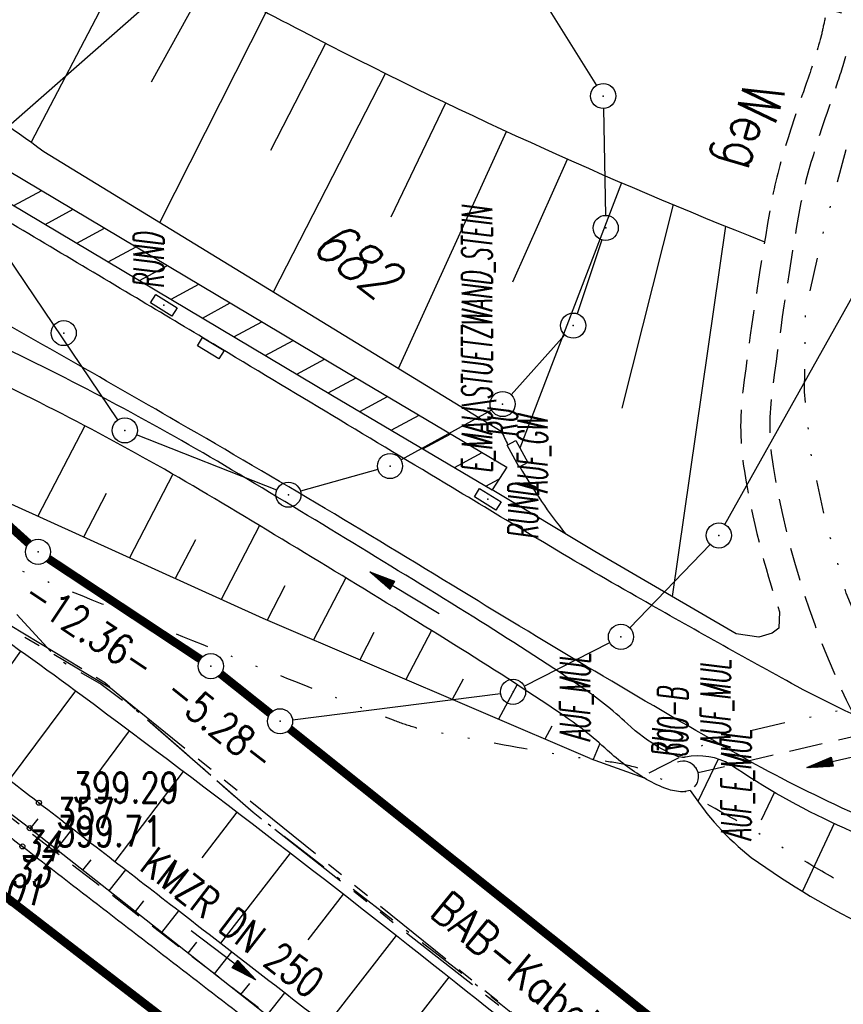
# Model space of a CAD drawing. Extents: x 449544 to 450624, y 436205 to 437134.
# Tile 93 of 114: x 449958 to 450007, y 436778 to 436837. Entities that reach past the tile are written whole.
import ezdxf
from ezdxf.enums import TextEntityAlignment as Align

# ---------------------------------------------------------------- set-up
doc = ezdxf.new("R2010")
doc.units = 0
doc.header["$LTSCALE"] = 2
doc.header["$MEASUREMENT"] = 0
for name, pattern in [('AUSGEZOGEN', [0]), ('BAB-FM2', [2.6, 1.5, -0.5, 0.1, -0.5]), ('GESTRICH-X2', [1.5, 1, -0.5]), ('GETRENNTX3', [3.25, 1, -0.75, 0, -0.75, 0, -0.75]), ('PHANTOMX2', [5, 2.5, -0.5, 0.5, -0.5, 0.5, -0.5])]:
    doc.linetypes.add(name, pattern=pattern)
doc.layers.get('0').update_dxf_attribs({"linetype": 'AUSGEZOGEN'})
for name, color, linetype in [('214-ABSTAND', 8, 'AUSGEZOGEN'), ('214-FLSTNR', 8, 'AUSGEZOGEN'), ('214-GRENZL', 8, 'AUSGEZOGEN'), ('214-GRENZL-BAB', 7, 'AUSGEZOGEN'), ('214-GRENZP', 8, 'AUSGEZOGEN'), ('214-GRENZP-BAB', 7, 'AUSGEZOGEN'), ('ANMERKUNG', 7, 'CONTINUOUS'), ('BAB_FM', 5, 'BAB-FM2'), ('BOESCHG', 250, 'AUSGEZOGEN'), ('DURCHL', 200, 'GESTRICH-X2'), ('FBR_HOEHE', 4, 'AUSGEZOGEN'), ('FBR_PKT', 7, 'AUSGEZOGEN'), ('FBR_PKT-CODE', 30, 'AUSGEZOGEN'), ('FBR_PKT-NR', 7, 'AUSGEZOGEN'), ('FBRTOP', 250, 'AUSGEZOGEN'), ('KANAL', 7, 'GESTRICH-X2'), ('Lichtwellenleiter COLT', 46, 'PHANTOMX2'), ('Lichtwellenleiter GLH', 46, 'PHANTOMX2'), ('MAUER', 7, 'AUSGEZOGEN'), ('MULDE', 250, 'AUSGEZOGEN'), ('PFEIL', 7, 'CONTINUOUS'), ('PFEILTOP', 200, 'AUSGEZOGEN'), ('SCHSYMBOL', 200, 'AUSGEZOGEN'), ('STRASSE', 250, 'AUSGEZOGEN'), ('TELEKOM', 4, 'GETRENNTX3'), ('TEXTO', 4, 'CONTINUOUS'), ('WEG', 250, 'GESTRICH-X2')]:
    doc.layers.add(name, color=color, linetype=linetype)
doc.styles.add('ROMANS', font='romans.shx', dxfattribs={"width": 0.8})

# ---------------------------------------------------------------- blocks, each defined once
blk = doc.blocks.new('GST')
at = {"color": 0}
blk.add_circle((0, 0), 0.75, dxfattribs=at)
blk.add_point((0, 0), dxfattribs=at)
blk = doc.blocks.new('30')
at = {"color": 0}
for p, q in [((-0.75, -0.289999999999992), (-0.75, 0.2927511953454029)), ((-0.75, 0.2927511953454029), (0.7528554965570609, 0.2927511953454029)), ((0.7528554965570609, 0.2927511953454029), (0.7528554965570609, -0.289999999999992)), ((0.7528554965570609, -0.289999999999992), (-0.75, -0.289999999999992))]:
    blk.add_line(p, q, dxfattribs=at)
blk.add_point((0, 0), dxfattribs=at)
blk = doc.blocks.new('30S')
at = {"color": 0}
for p, q in [((-0.7514277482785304, -0.582751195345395), (-0.7514277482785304, 0)), ((-0.7514277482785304, 0), (0.7514277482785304, 0)), ((0.7514277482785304, 0), (0.7514277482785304, -0.582751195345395)), ((0.7514277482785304, -0.582751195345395), (-0.7514277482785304, -0.582751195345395))]:
    blk.add_line(p, q, dxfattribs=at)
blk.add_point((0, 0), dxfattribs=at)
blk = doc.blocks.new('DL')
at = {"color": 0}
blk.add_arc((-0.3106833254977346, 0.0246800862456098), 0.9100732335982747, 282.5363002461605, 77.46369975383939, dxfattribs=at)
blk.add_point((0.5969366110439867, 0.0027149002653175), dxfattribs=at)
blk = doc.blocks.new('PKT')
at = {"color": 0}
blk.add_circle((0, 0), 0.15, dxfattribs=at)
blk.add_point((0, 0), dxfattribs=at)
blk = doc.blocks.new('PFEIL2')
at = {"color": 0}
for p, q in [((0.8796887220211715, 0.0024565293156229), (-2.401395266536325, -0.0115320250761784)), ((0.8808543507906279, -0.2709205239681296), (0.8785230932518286, 0.2758335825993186)), ((0.8785230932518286, 0.2758335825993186), (2.429089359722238, 0.0090619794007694)), ((0.9110887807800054, 0.2702307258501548), (0.8785706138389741, 0.2646884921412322)), ((0.9651190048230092, 0.2609349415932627), (0.8786494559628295, 0.2461975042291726)), ((1.01914922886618, 0.2516391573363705), (0.8787282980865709, 0.2277065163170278)), ((1.073179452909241, 0.24234337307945), (0.8788071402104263, 0.2092155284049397)), ((1.127209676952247, 0.2330475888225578), (0.8788859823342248, 0.1907245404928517)), ((1.181239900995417, 0.2237518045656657), (0.8789648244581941, 0.1722335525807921)), ((1.235270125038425, 0.2144560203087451), (0.8790436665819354, 0.1537425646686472)), ((1.289300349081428, 0.2051602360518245), (0.8791225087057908, 0.1352515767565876)), ((1.34333057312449, 0.195864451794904), (0.8792013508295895, 0.1167605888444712)), ((1.397360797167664, 0.1865686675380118), (0.8792801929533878, 0.0982696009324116)), ((1.451391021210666, 0.1772728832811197), (0.8793590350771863, 0.0797786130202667)), ((1.505421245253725, 0.1679770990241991), (0.8794378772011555, 0.0612876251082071)), ((1.559451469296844, 0.1586813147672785), (0.8795167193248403, 0.0427966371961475)), ((1.613481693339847, 0.1493855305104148), (0.8795955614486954, 0.024305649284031)), ((1.66751191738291, 0.140089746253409), (0.8796744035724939, 0.005814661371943)), ((1.721542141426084, 0.1307939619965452), (0.8797532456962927, -0.0126763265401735)), ((1.775572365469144, 0.1214981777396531), (0.8798320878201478, -0.0311673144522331)), ((1.82960258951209, 0.1122023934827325), (0.8799109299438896, -0.0496583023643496)), ((1.883632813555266, 0.1029066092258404), (0.8799897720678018, -0.0681492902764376)), ((1.937663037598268, 0.0936108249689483), (0.8800686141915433, -0.08664027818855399)), ((1.991693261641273, 0.0843150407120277), (0.8801474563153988, -0.105131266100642)), ((2.045723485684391, 0.0750192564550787), (0.8802262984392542, -0.1236222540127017)), ((2.099753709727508, 0.0657234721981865), (0.8803051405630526, -0.1421132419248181)), ((2.153783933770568, 0.056427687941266), (0.8803839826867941, -0.1606042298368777)), ((2.207814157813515, 0.0471319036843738), (0.8804628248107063, -0.1790952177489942)), ((2.261844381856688, 0.0378361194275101), (0.8805416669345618, -0.1975862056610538)), ((2.31587460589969, 0.0285403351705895), (0.8806205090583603, -0.2160771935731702)), ((2.36990482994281, 0.0192445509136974), (0.8806993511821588, -0.2345681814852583)), ((2.423935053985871, 0.009948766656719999), (0.8807781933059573, -0.2530591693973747)), ((2.429089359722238, 0.0090619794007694), (0.8808543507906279, -0.2709205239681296))]:
    blk.add_line(p, q, dxfattribs=at)
blk = doc.blocks.new('10')
blk.add_blockref('GST', (0, 0))

msp = doc.modelspace()

# ---------------------------------------------------------------- linework, layer by layer
at = {"layer": '214-GRENZL'}
for p, q in [((449972.8689187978, 436844.3684891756), (449954.4365375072, 436828.1883350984)), ((449987.0902156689, 436841.3879093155), (449992.285554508, 436833.0701825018)), ((449992.6971987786, 436831.6837503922), (449992.8188052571, 436825.3128561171)), ((449963.7233945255, 436813.1047126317), (449954.2922655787, 436827.0718255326)), ((449999.9483188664, 436806.8679799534), (450009.6572821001, 436824.2484249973)), ((449992.5955556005, 436823.8518069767), (449991.129606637, 436819.4452807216)), ((449990.3911624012, 436818.1759828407), (449987.1849010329, 436814.6112319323)), ((449986.0256630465, 436813.6919935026), (449980.620533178, 436810.7153423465)), ((449973.2049359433, 436808.9178391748), (449964.8411025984, 436812.2091521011)), ((449979.2411625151, 436810.1491855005), (449974.6248992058, 436808.8475730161)), ((449994.2636154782, 436800.7026938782), (449999.0618995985, 436805.673737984)), ((449987.9714397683, 436797.2232757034), (449993.0743231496, 436799.823075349)), ((449974.1469417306, 436795.217283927), (449986.5586917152, 436796.7889936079))]:
    msp.add_line(p, q, dxfattribs=at)
at = {"layer": '214-GRENZL-BAB', "const_width": 0.5, "flags": 128}
for points in [[(449938.9193500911, 436823.3707091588), (449958.4066790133, 436805.7370165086)], [(449959.5884929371, 436804.8197663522), (449968.6473880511, 436798.8267713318)], [(449969.860114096, 436797.9462967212), (449972.8161930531, 436795.5913440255)], [(449973.9889530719, 436794.6558174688), (450030.7869186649, 436749.2909002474)]]:
    msp.add_lwpolyline(points, dxfattribs=at)
at = {"layer": 'BAB_FM', "flags": 128}
msp.add_lwpolyline([(449867.0951929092, 436886.0715184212), (449868.7837999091, 436885.3747624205), (449871.6112945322, 436884.55741648), (449881.8818479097, 436874.6015444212), (449893.9304499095, 436863.0181614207), (449905.0519369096, 436850.4153554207), (449911.8515389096, 436844.2863694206), (449914.9866939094, 436841.7910774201), (449923.239333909, 436835.4511244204), (449924.6877869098, 436833.9585654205), (449928.7218959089, 436828.4494354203), (449932.9951819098, 436822.8706104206), (449938.9121529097, 436817.3238564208), (449948.2065439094, 436810.1422474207), (449956.7079099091, 436802.569960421), (449960.08687991, 436798.877057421), (449962.7227259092, 436797.3400414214), (449965.0923019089, 436795.5773514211), (449967.6409520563, 436793.3402822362), (449971.8000069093, 436789.6960504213), (449983.7963847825, 436780.4472142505), (449984.5764005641, 436779.8249663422), (450000.8250000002, 436766.9720000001), (450023.1638345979, 436749.4869040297), (450044.0650000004, 436733.1500000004), (450062.6102624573, 436718.7661672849), (450086.944838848, 436701.2141026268), (450105.2001932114, 436692.4309659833), (450144.6611488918, 436662.3460994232), (450181.197654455, 436636.0677443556), (450209.1750229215, 436616.7471646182), (450221.4102256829, 436606.2650966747), (450234.0230352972, 436587.0378698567), (450235.5559999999, 436584.8679999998), (450244.3688780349, 436583.316254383), (450262.3310145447, 436568.8626037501), (450308.0220789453, 436529.9609565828), (450339.6595970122, 436504.6411989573), (450344.4000000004, 436500.7889999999), (450348.4130000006, 436497.6050000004), (450352.3300000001, 436494.4979999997), (450354.3719999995, 436492.8770000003)], dxfattribs=at)
at = {"layer": 'BOESCHG'}
for p, q in [((449964.8400504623, 436841.6845637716), (449958.5453011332, 436829.6851842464)), ((449965.7406679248, 436833.2709465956), (449969.0596866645, 436839.3278661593)), ((449966.2316023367, 436824.8847449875), (449972.5805910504, 436837.4297426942)), ((449972.8581124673, 436829.2060569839), (449976.1271588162, 436835.5800136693)), ((449973.0085623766, 436820.7415309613), (449979.6987248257, 436833.7790259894)), ((449980.0403048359, 436825.2296255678), (449983.2946192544, 436832.0271174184)), ((449980.4776250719, 436816.1751877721), (449986.9141677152, 436830.3246165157)), ((449987.2900873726, 436821.3396036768), (449990.5566913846, 436828.6718425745)), ((449993.7742354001, 436827.260426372), (449987.7112546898, 436811.4273465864)), ((449994.2211127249, 436827.0681866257), (449994.2215071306, 436827.0691055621)), ((449996.8540834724, 436825.9533502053), (449993.7893779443, 436813.7995633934)), ((449997.9071640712, 436825.5148575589), (449997.9079276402, 436825.5167060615)), ((449999.9861438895, 436824.6665044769), (449996.7904513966, 436802.5720672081)), ((450001.6145233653, 436824.0130764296), (450001.6152615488, 436824.0149352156)), ((449961.747157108, 436812.7627549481), (449958.943626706, 436807.3578979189)), ((449967.0040059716, 436809.870403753), (449964.4170186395, 436804.875358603)), ((449963.0290684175, 436808.7187296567), (449961.6805309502, 436806.1165337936)), ((449972.1734659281, 436806.8045388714), (449969.888362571, 436802.393748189)), ((449968.3568435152, 436805.9592354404), (449967.1529813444, 436803.6344215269)), ((449977.318078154, 436803.6856988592), (449975.3897858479, 436799.9751470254)), ((449973.6841437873, 436803.1988228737), (449972.6257541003, 436801.1582342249)), ((449979.0074557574, 436800.4307274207), (449978.1532411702, 436798.7923065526)), ((449982.4474080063, 436800.5325210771), (449980.9163866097, 436797.6095987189)), ((449955.9404526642, 436796.5568404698), (449957.9477228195, 436799.3172118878)), ((449958.0960741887, 436799.2095979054), (449958.0972402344, 436799.211222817)), ((449984.3206752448, 436797.6433160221), (449983.6796280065, 436796.4268498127)), ((449957.2561784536, 436791.6216350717), (449961.2107836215, 436796.9427229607)), ((449960.5239131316, 436797.4473705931), (449960.5250967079, 436797.4489827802)), ((449987.541041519, 436797.3114385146), (449986.4433942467, 436795.2438762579)), ((449962.9345390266, 436795.6616474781), (449962.9357335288, 436795.6632515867)), ((449962.3695413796, 436791.7961246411), (449964.4310459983, 436794.5459332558)), ((449989.6165851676, 436794.8231669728), (449989.208140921, 436794.0604830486)), ((449965.3374960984, 436793.865605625), (449965.3386963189, 436793.8672054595)), ((449992.4744647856, 436793.8010453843), (449992.0804109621, 436792.8432895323)), ((449999.5455255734, 436792.867619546), (449998.3357299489, 436790.3305635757)), ((449963.5651927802, 436786.7533209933), (449967.6435292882, 436792.1306404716)), ((449967.7340268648, 436792.0609978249), (449967.7352327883, 436792.0625933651)), ((450002.8921863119, 436790.8865838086), (450002.1084190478, 436789.2243728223)), ((449970.1241007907, 436790.2478470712), (449970.1253124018, 436790.2494382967)), ((449958.5044356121, 436788.715725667), (449958.9634564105, 436789.3106623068)), ((449968.7473957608, 436786.9667912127), (449970.8365894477, 436789.705992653)), ((449960.0743202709, 436787.479184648), (449961.0299490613, 436788.7121044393)), ((450006.451735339, 436789.0284389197), (450004.5682253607, 436784.9786428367)), ((449972.5076874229, 436788.4261764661), (449972.5089047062, 436788.4277633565)), ((449969.8741684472, 436781.875514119), (449974.024063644, 436787.2615028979)), ((449961.6449532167, 436786.2420542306), (449962.1262026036, 436786.8617759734)), ((449974.8847563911, 436786.5960092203), (449974.8859793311, 436786.5975917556)), ((449963.2152715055, 436785.0051716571), (449964.1966484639, 436786.2653181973)), ((449975.0884550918, 436782.0892362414), (449977.1920942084, 436784.8078184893)), ((449977.2552774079, 436784.757368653), (449977.2565059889, 436784.7589468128)), ((449964.7861441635, 436783.7678524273), (449965.282582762, 436784.4046895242)), ((449966.3569906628, 436782.5305538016), (449967.3619236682, 436783.8183626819)), ((449979.6192202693, 436782.910278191), (449979.6204544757, 436782.9118519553)), ((449976.1878201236, 436776.9909251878), (449980.3512376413, 436782.3368191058)), ((449967.9281741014, 436781.292989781), (449968.4362241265, 436781.9440900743)), ((449969.499446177, 436780.0553559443), (449970.5259742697, 436781.3713681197)), ((449981.9765548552, 436781.054761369), (449981.9777946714, 436781.0563307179)), ((449981.401452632, 436777.1753902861), (449983.49357614, 436779.8547226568)), ((449971.0710232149, 436778.8174819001), (449971.5904033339, 436779.4841822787)), ((449972.6424999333, 436777.5796868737), (449973.6890922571, 436778.9244066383)), ((449984.3272511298, 436779.1908418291), (449984.32849654, 436779.1924067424))]:
    msp.add_line(p, q, dxfattribs=at)
for points in [[(449962.097, 436843.2670000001, 0.01231581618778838), (449974.6945689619, 436836.318628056, 0.02598912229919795), (450002.307859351, 436823.7398294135)], [(449928.85, 436813.554, 0.0006389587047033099), (449938.0180499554, 436806.4101818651, 0.001447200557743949), (449942.079, 436803.273, 7.140939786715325e-05), (449957.538163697, 436791.4052218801, -0.0007452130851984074), (449959.018, 436790.266, -0.0001662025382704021), (449967.3997638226, 436783.7891021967, -0.0001223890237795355), (449978.777, 436774.987, -0.0001813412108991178), (449983.4288250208, 436771.3835539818, -5.753975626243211e-05), (449998.084, 436760.02, -0.00264945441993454), (450008.7357886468, 436751.6679217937, 0.003083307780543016), (450017.895, 436744.499, 0.004616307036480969), (450020.9588084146, 436742.176138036, 0.0007697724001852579), (450039.481, 436728.445, 0.00375297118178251)], [(450001.519, 436787, 0.04318051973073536), (450008.7438680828, 436782.7024167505, 0.06559247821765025), (450014.011, 436780.961, 0.0393247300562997), (450025.3231138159, 436779.7150603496, 0.05320895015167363), (450033.721, 436780.348, 0.05673729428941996)]]:
    msp.add_lwpolyline(points, format="xyb", dxfattribs=at)
at = {"layer": 'BOESCHG', "flags": 128}
for points in [[(449911.414, 436835.744, -0.05506708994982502), (449921.8781182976, 436838.5756651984, -0.05506708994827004), (449932.708, 436839.055, -0.07306630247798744), (449946.7385303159, 436836.0400688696, -0.07306630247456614), (449959.309, 436829.117)], [(449928.85, 436813.554, -0.02662574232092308), (449934.2952252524, 436812.7047901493, -0.05391576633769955), (449936.888, 436811.8579999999, -0.01306263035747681), (449944.2887992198, 436808.2873333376, -0.02557174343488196), (449947.919, 436806.176, -0.01504380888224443), (449961.5964848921, 436796.6572154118, -0.008635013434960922), (449984.61, 436778.967, -0.001949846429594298), (449997.877752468, 436768.3139471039, -0.00143223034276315), (450015.842, 436753.689, -0.008952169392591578), (450027.4143412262, 436743.8612316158, -0.01174752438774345), (450035.916, 436736.013, -0.09065146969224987), (450036.947955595, 436734.5706724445, -0.02406955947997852), (450039.481, 436728.445)], [(450029.846, 436785.244, -0.04708687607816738), (450021.6468701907, 436785.0754862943, -0.04708687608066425), (450013.561, 436786.444, -0.04205830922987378), (450006.6665374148, 436788.9281444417, -0.04205830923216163), (450000.285, 436792.531)]]:
    msp.add_lwpolyline(points, format="xyb", dxfattribs=at)
for points in [[(449959.309, 436829.117), (449986.597, 436812.434)], [(449991.896, 436792.91), (449995.1253764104, 436791.7417765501)]]:
    msp.add_lwpolyline(points, dxfattribs=at)
at = {"layer": 'BOESCHG'}
for points in [[(449919.6627012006, 436819.1527229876), (449940.787, 436802.166), (449958.466, 436788.746), (449977.3370000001, 436773.882), (449997.47, 436758.625), (450016.2720000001, 436743.742), (450038.3, 436726.76), (450058.0170000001, 436711.764), (450075.403, 436698.528)], [(449991.896, 436792.91), (449972.388, 436801.26), (449946.61, 436812.952)]]:
    msp.add_lwpolyline(points, dxfattribs=at)
for centre, radius, start, end in [((450015.1758806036, 436826.07821402), 31.66886472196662, 205.52088115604, 207.162591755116), ((450015.1758806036, 436826.07821402), 31.66886472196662, 209.8818710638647, 218.6471442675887), ((449998.3525412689, 436789.2663760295), 3.793700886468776, 59.37704910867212, 101.6145616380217), ((450011.5886870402, 436799.8108841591), 16.29470312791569, 212.7176601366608, 231.8317351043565)]:
    msp.add_arc(centre, radius, start, end, dxfattribs=at)
at = {"layer": 'DURCHL'}
msp.add_line((450014.5155424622, 436795.8286453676), (449998.3503552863, 436792.044356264), dxfattribs=at)
at = {"layer": 'FBRTOP', "flags": 128}
for points in [[(449918.816, 436818.049, -0.0004490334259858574), (449921.1212127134, 436816.312850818, -0.003702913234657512), (449921.399, 436816.1, -0.00026653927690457), (449935.3394672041, 436805.2415745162, 0.0007499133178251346), (449940.298, 436801.387, 8.427670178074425e-05), (449955.0998095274, 436789.9202038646, 0.000426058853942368), (449958.03, 436787.655, 0.0003752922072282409), (449967.579, 436780.2975, -0.0003550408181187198), (449977.128, 436772.94, -0.0001673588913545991), (449987.0475, 436765.2805, 0.0002694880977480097), (449996.967, 436757.621, 0.0002870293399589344), (450006.2175, 436750.4945, -0.0003052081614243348), (450015.468, 436743.368, -0.0002919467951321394), (450026.737, 436734.665, 0.0002734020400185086), (450038.006, 436725.9620000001, 0.0001631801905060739), (450047.622, 436718.549, -9.653122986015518e-05), (450057.238, 436711.136, -0.0003214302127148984), (450065.569, 436704.7025, 0.0003509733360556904), (450073.9, 436698.269, 0.00132591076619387), (450083.192, 436691.143, -0.001268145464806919), (450092.484, 436684.0170000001, -7.560045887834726e-05), (450103.1440393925, 436675.7962636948, -6.044086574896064e-05), (450116.475, 436665.51, -3.365233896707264e-05), (450125.456, 436658.5775, 0.0001125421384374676), (450134.437, 436651.645, 0.0002075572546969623), (450139.014212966, 436648.1164896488, 5.584858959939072e-05), (450156.032, 436635.012, 0.0002797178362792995), (450162.8828051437, 436629.7438809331, -0.0001516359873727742), (450175.523, 436620.029, -0.001173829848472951), (450178.6552578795, 436617.608403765, 0.000362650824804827), (450188.781, 436609.757, 0.005765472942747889), (450189.3678453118, 436609.3133746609, 0.00119233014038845), (450192.235, 436607.208)], [(449886.679, 436799.704, 0.0003398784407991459), (449889.0835962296, 436797.8316021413, 0.001820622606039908), (449889.534, 436797.484, 0.0002341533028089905), (449900.2618285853, 436789.2748489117, -0.001190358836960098), (449902.369, 436787.656, -0.0003970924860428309), (449911.0098188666, 436780.9738990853, 0.0004428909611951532), (449918.757, 436774.984, 4.023000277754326e-05), (449931.4521913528, 436765.188025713, 7.094844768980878e-05), (449938.652, 436759.635, 9.697950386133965e-05), (449945.7744143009, 436754.1454806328, 6.259503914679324e-05), (449956.812, 436745.644, 0.0007452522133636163), (449967.6542926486, 436737.3208156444, -0.0008527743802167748), (449977.128, 436730.045, -0.0007172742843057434), (449987.7535374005, 436721.831404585, 0.0006385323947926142), (449999.688, 436712.6029999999, 1.29376525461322e-05), (450007.692, 436706.4305, -1.859023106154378e-05), (450015.696, 436700.258, -1.601233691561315e-05), (450030.5839858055, 436688.7750859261, -4.410965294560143e-05), (450035.988, 436684.606, -0.0005663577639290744), (450042.426333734, 436679.6264065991, 0.0002919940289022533), (450054.909, 436669.961, 0.0001302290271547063), (450068.3537526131, 436659.5687923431, 0.0002073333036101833), (450076.803, 436653.047, 0.0005328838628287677), (450086.1529999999, 436645.852, -0.00060095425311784), (450095.503, 436638.657, -4.544236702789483e-05), (450101.8992972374, 436633.7217507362, -2.244491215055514e-05), (450114.848, 436623.7279999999, -4.671415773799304e-05), (450126.802728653, 436614.4987552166, -9.555132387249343e-05), (450132.646, 436609.985, -0.0007504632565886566), (450133.6731074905, 436609.1888111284, 6.903919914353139e-05), (450144.826, 436600.519, 0.000719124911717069), (450145.8625507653, 436599.7158451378, 0.000202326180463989), (450149.552, 436596.868)]]:
    msp.add_lwpolyline(points, format="xyb", dxfattribs=at)
at = {"layer": 'FBRTOP', "const_width": 0.5, "flags": 128}
for points in [[(449917.024822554, 436815.6662723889, -0.0004490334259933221), (449919.325758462, 436813.9333442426, -0.003702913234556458), (449919.5684997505, 436813.7473469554, -0.0002665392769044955), (449933.5064596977, 436802.8908744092, 0.0007499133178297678), (449938.4720520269, 436799.0308120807, 8.42767017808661e-05), (449953.2746559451, 436787.5634005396, 0.0004260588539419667), (449956.2088656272, 436785.2950895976, 0.0003752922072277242), (449965.7614103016, 436777.9348584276, -0.0003550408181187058), (449975.3069612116, 436770.5800158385, -0.0001673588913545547), (449985.2248817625, 436762.9217354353, 0.0002694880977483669), (449995.1464432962, 436755.2606439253, 0.0002870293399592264), (450004.3996544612, 436748.1320552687, -0.0003052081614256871), (450013.6473574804, 436741.0077101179, -0.0002919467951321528), (450024.9136024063, 436732.3068378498, 0.0002734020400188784), (450036.1852699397, 436723.6017776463, 0.0001631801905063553), (450045.8028108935, 436716.1875897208, -9.653122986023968e-05), (450055.4175845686, 436708.7755349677, -0.0003214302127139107), (450063.7455511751, 436702.3443774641, 0.0003509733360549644), (450072.0797240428, 436695.9084274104, 0.001325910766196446), (450081.384269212, 436688.7728065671, -0.001268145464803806), (450090.6639967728, 436681.656217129, -7.560045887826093e-05), (450101.3233223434, 436673.436031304, -6.044086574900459e-05), (450114.6537124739, 436663.1502077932, -3.365233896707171e-05), (450123.6343948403, 436656.217952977, 0.0001125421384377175), (450132.6160848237, 436649.2849204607, 0.0002075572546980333), (450137.1952578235, 436645.7548991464, 5.584858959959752e-05), (450154.2135725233, 436632.6500031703, 0.0002797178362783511), (450161.0670215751, 436627.3798509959, -0.0001516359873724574), (450173.7057829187, 436617.6660718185, -0.001173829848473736), (450176.8269661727, 436615.2540340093, 0.0003626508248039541), (450186.9561254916, 436607.3999805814, 0.005765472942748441), (450187.597807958, 436606.9149011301, 0.001192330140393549), (450190.4764218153, 436604.8011119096, 0.001192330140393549)], [(449888.5237961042, 436802.0698298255, 0.0003398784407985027), (449890.9251742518, 436800.1999378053, 0.001820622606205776), (449891.3582818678, 436799.8656840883, 0.0002341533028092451), (449902.0838789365, 436791.6582406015, -0.00119035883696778), (449904.2023779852, 436790.0306891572, -0.000397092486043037), (449912.8469664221, 436783.3456731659, 0.0004428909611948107), (449920.5899425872, 436777.3590252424, 4.023000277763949e-05), (449933.2847517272, 436767.5633458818, 7.094844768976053e-05), (449940.4838862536, 436762.0108401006, 9.697950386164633e-05), (449947.6053787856, 436756.5220311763, 6.259503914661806e-05), (449958.6423695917, 436748.0210087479, 0.0007452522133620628), (449969.4775682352, 436739.7032701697, -0.0008527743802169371), (449978.9593917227, 436732.4212213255, -0.0007172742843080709), (449989.5917391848, 436724.2023616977, 0.0006385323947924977), (450001.5201401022, 436714.9786443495, 1.293765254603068e-05), (450009.5240171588, 436708.8062391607, -1.85902310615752e-05), (450017.5281669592, 436702.6336236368, -1.601233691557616e-05), (450032.416304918, 436691.150592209, -4.41096529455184e-05), (450037.8207387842, 436686.9811825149, -0.000566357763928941), (450044.2644486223, 436681.9974310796, 0.0002919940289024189), (450056.7443443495, 436672.3341697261, 0.00013022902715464), (450070.1878604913, 436661.9429178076, 0.0002073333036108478), (450078.6351383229, 436655.4226457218, 0.0005328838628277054), (450087.980070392, 436648.2315455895, -0.0006009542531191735), (450097.335461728, 436641.0323962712, -4.544236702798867e-05), (450103.7321907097, 436636.0968138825, -2.244491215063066e-05), (450116.6811063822, 436626.1028988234, -4.671415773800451e-05), (450128.6362787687, 436616.8733114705, -9.55513238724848e-05), (450134.4804577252, 436612.3588551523, -0.0007504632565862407), (450135.5146829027, 436611.5571488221, 6.90391991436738e-05), (450146.6669212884, 436602.8878461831, 0.0007191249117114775), (450147.6966504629, 436602.0899769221, 0.000202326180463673), (450151.3841776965, 436599.2436153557, 0.000202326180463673)]]:
    msp.add_lwpolyline(points, format="xyb", dxfattribs=at)
at = {"layer": 'FBRTOP', "const_width": 0.5}
msp.add_lwpolyline([(449893.3259160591, 436813.6690669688), (449940.194965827, 436777.4927651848, -2.897903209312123e-06), (449973.1789627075, 436752.0334625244, -1.448965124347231e-06), (450039.1459480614, 436701.1147788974)], format="xyb", dxfattribs=at)
at = {"layer": 'KANAL'}
msp.add_line((449951.5000000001, 436793.8749999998), (449985.2810000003, 436767.938), dxfattribs=at)
at = {"layer": 'Lichtwellenleiter COLT'}
msp.add_lwpolyline([(449769.3279999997, 436962.3100000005), (449790.4900000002, 436946.2929999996), (449806.9690000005, 436931.0760000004), (449854.0970000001, 436896.4470000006), (449877.1200000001, 436879.9309999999), (449881.4740000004, 436876.7379999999), (449897.3530000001, 436857.6179999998), (449943.9950000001, 436807.3640000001), (449951.3059999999, 436804.2400000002), (449963.2870000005, 436797.1109999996), (449963.8420000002, 436796.6630000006), (450021.7379999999, 436749.8739999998), (450021.7379999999, 436749.8739999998), (450063.4249999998, 436718.9589999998), (450101.9419999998, 436686.6459999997), (450132.7290000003, 436663.9130000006), (450177.7489999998, 436629.9819999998), (450197.4199999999, 436614.7420000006), (450246.8499999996, 436583.9539999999)], dxfattribs=at)
at = {"layer": 'Lichtwellenleiter GLH', "flags": 128}
msp.add_lwpolyline([(449656.5741827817, 437044.6542215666), (449662.2400000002, 437040.557), (449672.5200000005, 437035.637), (449674.7829999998, 437034.5999999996), (449688.1439999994, 437027.6339999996), (449701.0470000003, 437018.1770000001), (449712.4620000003, 437010.1320000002), (449722.3049999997, 437002.3029999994), (449730.8569999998, 436994.1809999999), (449735.943, 436988.3529999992), (449789.1270000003, 436946.9179999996), (449802.1039999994, 436935.3049999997), (449809.6789999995, 436928.9539999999), (449822.5039999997, 436919.9829999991), (449850.9180000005, 436898.8710000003), (449850.9180000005, 436898.8710000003), (449871.0120000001, 436884.0970000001), (449881.8150000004, 436876.5770000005), (449890.2800000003, 436869.2770000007), (449900.7089999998, 436858.3929999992), (449905.6330000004, 436851.7340000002), (449944.0700000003, 436807.4160000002), (449947.3360000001, 436805.21), (449952.2939999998, 436803.8700000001), (449962.9569999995, 436797.4349999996), (449971.8000069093, 436789.6960504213), (450021.148, 436750.9220000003), (450044.0650000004, 436733.1500000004), (450073.0920000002, 436711.0610000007), (450098.9780000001, 436688.5460000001), (450103.6090000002, 436685.182), (450115.051, 436677.5729999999), (450134.9759999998, 436662.9729999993), (450149.324, 436652.2939999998), (450157.8480000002, 436645.801), (450191.4050000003, 436620.2510000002), (450199.392, 436614.3120000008), (450201.8459999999, 436612.0989999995), (450242.0120000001, 436586.034), (450242.0120000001, 436586.034), (450252.8260000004, 436580.7020000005), (450264.3360000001, 436570.2300000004), (450284.1330000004, 436553.9670000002), (450305.9510000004, 436536.4329999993), (450315.2410000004, 436529.2179999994), (450318.4890000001, 436523.3720000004), (450322.6060000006, 436518.0039999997), (450335.1960000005, 436507.1220000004), (450349.3669999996, 436495.0240000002), (450378.6140000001, 436471.4620000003), (450397.273, 436456.625), (450413.0329999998, 436444.0579999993), (450428.9199999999, 436430.9249999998), (450443.9649999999, 436417.8939999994), (450462.9510000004, 436401.5189999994), (450478.159, 436386.9110000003), (450491.0980000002, 436374.4739999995), (450506.1969999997, 436360.8820000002), (450517.4900000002, 436348.5860000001), (450531.5279999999, 436332.7020000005), (450534.5290000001, 436330.3859999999), (450537.3515364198, 436328.2073081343)], dxfattribs=at)
at = {"layer": 'MAUER'}
for p, q in [((449957.5245841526, 436825.8912579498), (449959.1860288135, 436826.7894913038)), ((449959.3996239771, 436824.7734921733), (449961.0610686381, 436825.6717255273)), ((449961.2746638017, 436823.6557263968), (449962.9361084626, 436824.5539597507)), ((449963.1497036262, 436822.5379606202), (449964.8111482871, 436823.4361939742)), ((449965.0247434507, 436821.4201948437), (449966.6861881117, 436822.3184281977)), ((449966.8997832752, 436820.3024290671), (449968.5612279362, 436821.2006624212)), ((449968.7748230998, 436819.1846632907), (449970.4362677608, 436820.0828966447)), ((449970.6498629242, 436818.0668975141), (449972.3113075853, 436818.9651308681)), ((449972.5249027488, 436816.9491317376), (449974.1863474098, 436817.8473650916)), ((449974.3999425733, 436815.831365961), (449976.0613872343, 436816.729599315)), ((449976.2749823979, 436814.7136001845), (449977.9388385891, 436815.6131372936)), ((449978.1568245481, 436813.5995119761), (449979.8217808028, 436814.4996438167)), ((449980.0397667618, 436812.4860184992), (449981.7047230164, 436813.3861503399)), ((449981.9227089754, 436811.3725250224), (449983.5876652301, 436812.272656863)), ((449983.8056511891, 436810.2590315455), (449985.4706074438, 436811.1591633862)), ((449985.6885934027, 436809.1455380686), (449986.4597660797, 436809.5624601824))]:
    msp.add_line(p, q, dxfattribs=at)
for points in [[(449953.2896886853, 436830.3044711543), (449977.3642310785, 436815.9529362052), (449986.937, 436810.292)], [(449952.459, 436828.911), (449976.536, 436814.558), (449986.048, 436808.933)]]:
    msp.add_lwpolyline(points, dxfattribs=at)
at = {"layer": 'MAUER', "flags": 128}
msp.add_lwpolyline([(449986.937, 436810.292), (449986.048, 436808.933)], dxfattribs=at)
at = {"layer": 'MULDE', "flags": 128}
for points in [[(449997.5887673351, 436792.9823975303, -0.005483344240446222), (449997.5359206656, 436792.9740472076, -0.01721611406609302), (449997.5189811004, 436792.9721536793, -0.1104008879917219), (449997.1158549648, 436793.0302054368, -0.04006938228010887), (449996.1126235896, 436793.5062234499, -0.05654598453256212), (449994.1285551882, 436794.9714428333, 0.03863278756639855), (449991.3078154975, 436797.2146455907, 0.009680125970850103), (449984.9551286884, 436801.3337594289, 0.004333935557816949), (449970.5148180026, 436810.1321611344, 0.0239793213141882), (449956.5982158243, 436817.5659909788, -0.06079549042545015), (449951.3228506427, 436820.9035905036, -0.0007476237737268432), (449950.5677849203, 436821.523021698, -0.001679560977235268), (449950.2330238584, 436821.8003783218, -0.001311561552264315), (449950.2008675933, 436821.8273465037, -0.0003617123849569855), (449950.0845972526, 436821.9255223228)], [(449997.8792326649, 436791.0036024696, -0.02526475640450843), (449997.4720623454, 436790.9226462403, -0.05939129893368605), (449997.2950188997, 436790.9178463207, -0.06795270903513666), (449996.3603702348, 436791.1339640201, -0.04724644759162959), (449995.1253764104, 436791.7417765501, -0.04690316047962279), (449992.9376280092, 436793.3894822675, 0.03640022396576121), (449990.1661845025, 436795.5693544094, 0.009455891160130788), (449983.7791560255, 436799.7066684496, 0.004302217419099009), (449969.4971819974, 436808.4098388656, 0.02403261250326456), (449955.5101051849, 436815.8816799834, -0.06072326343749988), (449950.1891493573, 436819.2464094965, -0.0008411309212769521), (449949.3565300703, 436819.929202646, -0.001728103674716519), (449948.9529761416, 436820.2636216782, -0.001263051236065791), (449948.9193919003, 436820.2917930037, -0.0003411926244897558), (449948.7954027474, 436820.3964776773)]]:
    msp.add_lwpolyline(points, format="xyb", dxfattribs=at)
at = {"layer": 'MULDE'}
for points in [[(450143.570871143, 436579.4835032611, 0.001600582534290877), (450129.9502053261, 436591.1523992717, 0.005028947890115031), (450124.2275877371, 436595.9249011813, 0.0003554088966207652), (450092.3064167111, 436621.968597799, -0.00169399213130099), (450085.6238124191, 436627.4506344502, -0.0003177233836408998), (450066.7871948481, 436643.0303580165, -0.0005604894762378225), (450056.1248510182, 436651.8807433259, -0.001974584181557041), (450043.9673573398, 436662.0767439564, 0.002162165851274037), (450032.8611339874, 436671.3839910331, 0.002514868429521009), (450020.251880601, 436681.7515848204, 0.001530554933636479), (449999.3964387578, 436698.6184185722, 0.0008227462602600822), (449992.1547844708, 436704.4189413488, 0.0002564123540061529), (449968.8785008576, 436722.9807809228, 0.001908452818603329), (449933.3448825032, 436751.0664942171, 0.01289331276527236), (449927.9636237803, 436755.0668633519, 0.0004120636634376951), (449919.3818921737, 436761.0986772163, -0.0002227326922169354), (449903.501165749, 436772.2517301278), (449903.5006541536, 436772.2520897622, -8.523050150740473e-05), (449901.6948459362, 436773.5219725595, 7.748154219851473e-06), (449881.8071101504, 436787.5120655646, 0.0008894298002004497), (449879.6342367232, 436789.0347595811, 0.0002683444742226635), (449872.4205697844, 436794.0650465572)], [(450125.4930223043, 436597.4736669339, 0.0003554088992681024), (450093.5696479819, 436623.5191611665, -0.001693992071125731), (450086.8975214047, 436628.9926024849, -0.000317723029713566), (450068.0628834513, 436644.5706886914, -0.0005604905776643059), (450057.4039688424, 436653.4182275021, -0.001974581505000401), (450045.2585951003, 436663.604063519, 0.002162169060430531), (450034.1390978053, 436672.9224345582, 0.002514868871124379), (450021.5143018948, 436683.3028077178, 0.001530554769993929), (450000.6493417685, 436700.1773393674, 0.0008227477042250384), (449993.4025375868, 436705.9819871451, 0.0002564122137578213), (449970.124662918, 436724.5450955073, 0.001908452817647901), (449934.5790667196, 436752.6402760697, 0.01289331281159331), (449929.1150426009, 436756.7021720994, 0.0004120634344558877), (449920.5306187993, 436762.735878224, -0.0002227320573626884), (449904.6513957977, 436773.8878752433), (449904.6508528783, 436773.8882568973, -8.529131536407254e-05), (449902.8443144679, 436775.1586535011, 7.407030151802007e-06), (449883.8321490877, 436788.5328429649, 0.0003128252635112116)]]:
    msp.add_lwpolyline(points, format="xyb", dxfattribs=at)
at = {"layer": 'STRASSE'}
msp.add_line((450002.9072262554, 436790.8789855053), (450002.906220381, 436790.8772568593), dxfattribs=at)
for points in [[(450009.6773299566, 436794.631813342, -0.02859797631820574), (450003.909, 436797.388, -0.003642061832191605), (449994.6495236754, 436802.5698728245, -0.005711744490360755), (449988.808, 436805.984, -0.0002703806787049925), (449983.6744342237, 436809.0673382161, 9.732798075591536e-05), (449969.416, 436817.638, 0.0008336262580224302), (449964.8298639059, 436820.3830884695, 0.0003724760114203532), (449954.551, 436826.502)], [(450013.796, 436787.062, -0.01853362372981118), (450006.4978686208, 436790.154709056, -0.02078042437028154), (450000.225, 436793.416, -0.007185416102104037), (449984.2204741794, 436802.9091244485, 0.0066047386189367), (449966.821, 436813.257, 0.003151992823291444), (449953.3582850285, 436820.9120102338, 0.008051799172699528), (449948.0220000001, 436823.79, 0.03617777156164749), (449944.7226144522, 436825.2090676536, 0.0222859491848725), (449939.139, 436826.871, 0.04327654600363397), (449935.473600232, 436827.4558683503, 0.01645901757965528), (449925.737, 436827.834, 0.04366660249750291), (449922.4436743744, 436827.5654084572, 0.02439108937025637), (449916.675, 436826.291)]]:
    msp.add_lwpolyline(points, format="xyb", dxfattribs=at)
at = {"layer": 'STRASSE', "flags": 128}
msp.add_lwpolyline([(449992.187, 436805.255), (449986.048, 436808.933)], dxfattribs=at)
at = {"layer": 'STRASSE'}
msp.add_lwpolyline([(450003.194, 436801.66), (450003.157, 436800.682), (450002.7720000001, 436800.377), (450001.966, 436800.1470000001), (450000.61, 436800.346), (449992.187, 436805.255)], dxfattribs=at)
at = {"layer": 'TELEKOM', "flags": 128}
msp.add_lwpolyline([(449995.4303919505, 436792.0446365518), (449999.4182418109, 436794.1135293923), (450007.9187214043, 436796.0396712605), (450009.7519089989, 436796.5454202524), (450007.1841399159, 436802.7589476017), (450005.967834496, 436807.0138526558), (450005.0894246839, 436811.06614907), (450004.6840093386, 436814.7807541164), (450004.7515290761, 436819.5759900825), (450005.832735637, 436824.3711951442), (450007.3192981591, 436829.706731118), (450009.1485664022, 436833.3110077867), (450010.2972927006, 436836.4853128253), (449996.2534842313, 436840.1988053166), (449989.5287677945, 436839.8674493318), (449978.589323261, 436845.8314553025), (449961.5954901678, 436854.9446102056), (449943.8529421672, 436860.2408977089), (449930.5162797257, 436864.8230793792), (449898.6442319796, 436880.0426473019)], dxfattribs=at)
msp.add_lwpolyline([(450099.3878938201, 436807.7130317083, 0.006614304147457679), (450095.6988536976, 436809.77126195, 0.01079832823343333), (450093.3965118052, 436810.9526375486, 0.001212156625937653), (450089.1917917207, 436812.9840994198, 0.006381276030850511), (450088.3872836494, 436813.357827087, 0.02814646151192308), (450086.9298112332, 436813.9161637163, 0.04296638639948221), (450085.9318099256, 436814.143198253, 0.07544246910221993), (450085.0121072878, 436814.1314280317, 0.01760220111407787), (450081.1681350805, 436813.357827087, 0.01438076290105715), (450078.1302378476, 436812.5413547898, 0.04714518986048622), (450077.2393414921, 436812.1797857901, 0.06638520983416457), (450075.6572373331, 436811.0685166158, 0.01918712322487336), (450070.9362522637, 436806.3674890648, 0.005756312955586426), (450066.9849900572, 436802.0195219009, -0.009411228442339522), (450064.5487188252, 436799.3777073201, -0.005471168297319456), (450061.8477669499, 436796.6183810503, -0.004148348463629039), (450058.2162344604, 436793.048412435, -0.0170279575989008), (450055.3765061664, 436790.483981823, -0.01460587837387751), (450051.8837500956, 436787.7097860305, -0.03588012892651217), (450048.9788364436, 436785.8466026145, -0.0289403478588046), (450045.1107543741, 436784.0222531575, -0.02716444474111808), (450040.6461907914, 436782.5003844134, -0.0264193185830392), (450035.9148868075, 436781.4355008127, -0.01173027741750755), (450032.6030305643, 436780.9515592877, -0.008832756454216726), (450028.1823031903, 436780.490261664, -0.02158021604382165), (450021.6893882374, 436780.2098940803, -0.05279504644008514), (450019.0415440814, 436780.490261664, -0.02766125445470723), (450016.9508843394, 436781.0605329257, -0.01956722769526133), (450014.0857022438, 436782.1413860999, -0.008474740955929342), (450009.5808780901, 436784.1359003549, -0.01644245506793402), (450007.3126471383, 436785.2785132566, -0.01258038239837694), (450004.4969802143, 436786.9082067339, 0.00832657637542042), (450000.2643466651, 436789.4063397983, 0.008467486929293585), (449995.4303919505, 436792.0446365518, 0.05184517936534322), (449994.5926293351, 436792.3783452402, 0.03798881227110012), (449992.8879803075, 436792.7230606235, -0.01426384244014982), (449988.3152534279, 436793.4240542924, -0.002455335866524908), (449982.1270455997, 436794.5856441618, -0.02281326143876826), (449981.4678494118, 436794.7442244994, -0.02237552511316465), (449980.1621059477, 436795.1862902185, -0.002824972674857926), (449970.0143166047, 436799.2022635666, -0.0007078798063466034), (449960.3855937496, 436803.0917278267, -0.003837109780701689), (449958.6158328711, 436803.8253934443, -0.01292079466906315), (449952.2730083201, 436806.7075655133, 0.00958359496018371), (449943.7482479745, 436810.6500534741, 0.001053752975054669), (449939.7542393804, 436812.3950295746, 0.0004971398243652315), (449931.2769902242, 436816.0674549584, 0.00951729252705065), (449924.5819620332, 436818.8098994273, -0.02069167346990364), (449921.5304537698, 436820.1402409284, -0.02586644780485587), (449921.2751647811, 436820.2811072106, -0.001672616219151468), (449917.4556346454, 436822.6719527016, -0.01236421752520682), (449915.6654760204, 436823.8637219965, -0.007592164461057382), (449912.8301466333, 436825.9191610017)], format="xyb", dxfattribs=at)
at = {"layer": 'WEG', "flags": 128}
for points in [[(450005.924, 436837.104, -0.003699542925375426), (450005.7026979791, 436836.0878996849, -0.01318460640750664), (450005.631, 436835.805, -0.01629596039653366), (450004.7993183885, 436833.1831351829, 0.01066733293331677), (450003.484, 436829.193, 0.03169111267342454), (450002.602200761, 436825.4892317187, 0.01117962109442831), (450001.012, 436814.824, 0.07260575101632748), (450001.1042174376, 436810.047593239, 0.03998049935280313), (450003.194, 436801.66)], [(450007.1459999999, 436834.794, -0.01309603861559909), (450006.4360524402, 436832.6046057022, 0.01066733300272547), (450005.1439214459, 436828.6848115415, 0.03169111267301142), (450004.3130385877, 436825.1949042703, 0.01117962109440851), (450002.7342845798, 436814.606444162, 0.07260575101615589), (450002.8168210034, 436810.3314659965, 0.07466591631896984), (450007.6138156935, 436795.5254061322, 0.0399804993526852)]]:
    msp.add_lwpolyline(points, format="xyb", dxfattribs=at)

# ---------------------------------------------------------------- block references
at = {"layer": '214-GRENZP', "rotation": 322.3368156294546}
for p in [(449992.6833765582, 436832.4334136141), (449992.8326274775, 436824.5631928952), (449990.8933263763, 436818.7332837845), (449986.6827370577, 436814.0539309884), (449964.1434359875, 436812.4836376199), (449979.9634591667, 436810.3534048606), (449973.9026025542, 436808.643353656), (449999.5834235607, 436806.213569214), (449993.7427025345, 436800.1636542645), (449987.302268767, 436796.8833078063)]:
    msp.add_blockref('GST', p, dxfattribs=at)
at = {"layer": '214-GRENZP-BAB', "rotation": 322.3368156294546}
for p in [(449958.9627579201, 436805.2332693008), (449969.2731230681, 436798.4132683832), (449973.4025730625, 436795.1235807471)]:
    msp.add_blockref('GST', p, dxfattribs=at)
at = {"layer": 'FBR_PKT'}
for p in [(449959.018, 436790.266), (449958.466, 436788.746), (449958.03, 436787.655)]:
    msp.add_blockref('PKT', p, dxfattribs=at)
at = {"layer": 'PFEIL', "rotation": 322.5173999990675}
msp.add_blockref('PFEIL2', (449970.0166781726, 436781.1612019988), dxfattribs=at)
at = {"layer": 'PFEILTOP'}
for p, rotation in [((449980.8390189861, 436802.7906258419), 148.7197572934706), ((450007.20068271, 436792.9143702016), 192.9067183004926)]:
    msp.add_blockref('PFEIL2', p, dxfattribs=dict(at, rotation=rotation))
at = {"layer": 'SCHSYMBOL'}
for name, p, rotation in [('30', (449966.4670000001, 436819.9439999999), 327.9123714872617), ('10', (449960.498, 436818.2870000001), 322.3364999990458), ('30S', (449969.416, 436817.638), 329.0007966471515), ('30', (449987.573, 436811.0770000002), 118.8156695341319), ('30', (449985.79, 436808.369), 328.5892211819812), ('DL', (449997.7340000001, 436791.9929999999), 34.59575636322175)]:
    msp.add_blockref(name, p, dxfattribs=dict(at, rotation=rotation))

# ---------------------------------------------------------------- texts
at = {"layer": '214-ABSTAND', "char_height": 1.8, "attachment_point": 5, "style": 'ROMANS'}
for s, insert, rotation in [('-12.36-', (449962.032478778, 436800.6489785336), 326.5165455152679), ('-5.28-', (449969.845140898, 436794.9690683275), 321.4577487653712)]:
    msp.add_mtext(s, dxfattribs=dict(at, insert=insert, rotation=rotation))
at = {"layer": '214-FLSTNR', "style": 'ROMANS', "oblique": 15, "width": 0.8}
msp.add_text('682', height=2.5, rotation=322.3368156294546, dxfattribs=at).set_placement((449975.142821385, 436823.2906397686))
at = {"layer": 'ANMERKUNG', "style": 'ROMANS', "oblique": 7, "width": 0.5}
for s, p in [('E_MAU\\STUETZWAND_STEIN', (449986.048, 436809.933)), ('RUND', (449966.467, 436820.944)), ('RU', (449987.573, 436812.077)), ('AUF_GW', (449989.366, 436808.727)), ('RUND', (449988.808, 436805.984)), ('AUF_MUL', (449991.896, 436793.91)), ('AUF_MUL', (450000.285, 436793.531)), ('300-B', (449997.734, 436792.993)), ('AUF_E_MUL', (450001.519, 436788)), ('RU', (449997.407, 436792.945))]:
    msp.add_text(s, height=1.8, rotation=90, dxfattribs=at).set_placement(p)
at = {"layer": 'BAB_FM', "style": 'ROMANS', "width": 0.8}
msp.add_text('BAB-Kabel', height=2, rotation=320.6991638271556, dxfattribs=at).set_placement((449982.2544989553, 436783.5731808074))
at = {"layer": 'FBR_HOEHE', "style": 'ROMANS', "width": 0.75}
for s, p in [('399.29', (449961.018, 436790.266)), ('399.71', (449960.03, 436787.655))]:
    msp.add_text(s, height=1.8, dxfattribs=at).set_placement(p)
at = {"layer": 'FBR_PKT-CODE', "style": 'ROMANS', "oblique": 15, "width": 0.75}
for s, p in [('34', (449959.031, 436786.781)), ('33', (449958.469, 436785.25)), ('01', (449958.031, 436784.156))]:
    msp.add_text(s, height=1.8, dxfattribs=at).set_placement(p, align=Align.CENTER)
at = {"layer": 'FBR_PKT-NR', "style": 'ROMANS', "width": 0.75}
msp.add_text('357', height=1.8, dxfattribs=at).set_placement((449960.061, 436788.746))
at = {"layer": 'TEXTO', "style": 'ROMANS', "width": 0.75}
msp.add_text('KMZR DN 250', height=1.8, rotation=322.5173999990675, dxfattribs=at).set_placement((449970.0105251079, 436782.4082832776), align=Align.CENTER)
at = {"layer": 'WEG', "style": 'ROMANS', "width": 0.8}
msp.add_text('Weg', height=2.5, rotation=254.0166924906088, dxfattribs=at).set_placement((450001.1406452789, 436833.4061189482))

doc.saveas('drawing.dxf')
